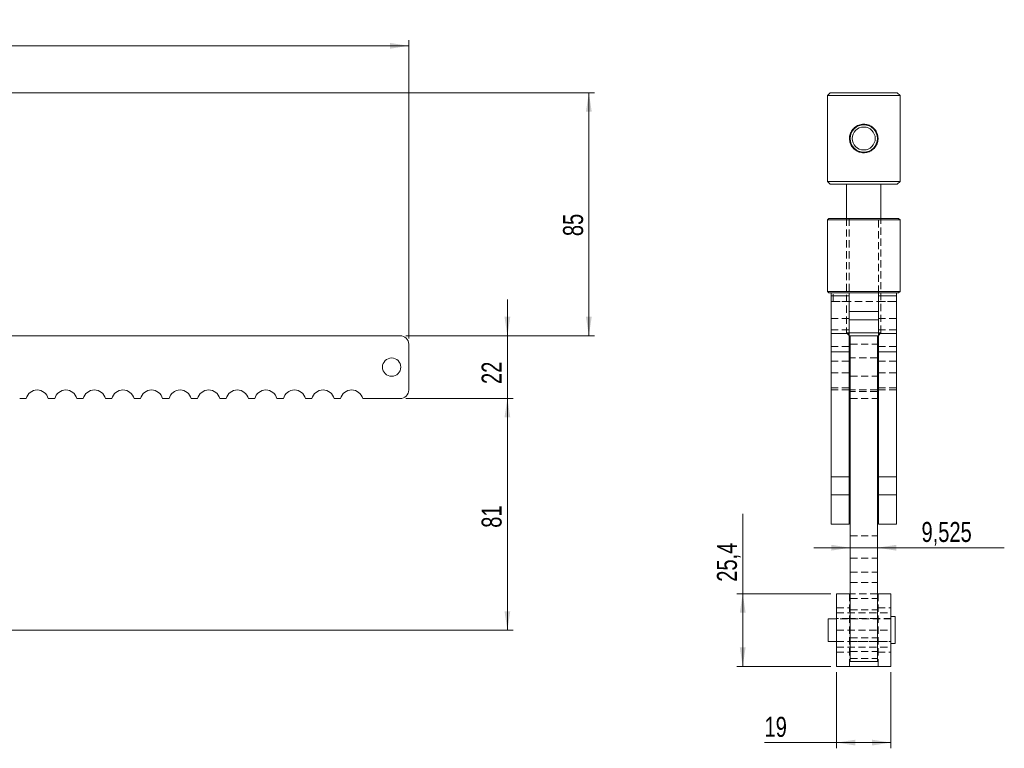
# Model space of a CAD drawing. Header units: millimetres. Extents: x 120 to 810, y 57 to 579.
# Tile 2 of 2: x 466 to 810, y 324 to 579. Entities that reach past the tile are written whole.
import ezdxf

# ---------------------------------------------------------------- set-up
doc = ezdxf.new("R2010")
doc.units = ezdxf.units.MM
doc.header["$LTSCALE"] = 2
doc.linetypes.add('HIDDEN', pattern=[1.905, 1.27, -0.635])
doc.styles.add('SLDTEXTSTYLE0', font='TXT', dxfattribs={"width": 0.75})
doc.dimstyles.new('SLDDIMSTYLE0', dxfattribs={"dimtxt": 7, "dimasz": 6.604, "dimexe": 0, "dimexo": 0.0625, "dimgap": 1.75, "dimtad": 1, "dimdec": 3, "dimrnd": 1e-09, "dimzin": 12, "dimdsep": 46, "dimtxsty": 'SLDTEXTSTYLE0', "dimsah": 1, "dimcen": 0.09, "dimadec": 0, "dimazin": 3, "dimtfac": 1, "dimtdec": 3, "dimtofl": 0, "dimtmove": 0, "dimatfit": 3, "dimfxl": 0, "dimfrac": 2, "dimtolj": 1, "dimtzin": 12, "dimarcsym": 0})
doc.dimstyles.new('SLDDIMSTYLE1', dxfattribs={"dimtxt": 7, "dimasz": 6.604, "dimexe": 0, "dimexo": 0.0625, "dimgap": 1.75, "dimtad": 1, "dimdec": 3, "dimrnd": 1e-09, "dimzin": 12, "dimdsep": 46, "dimtxsty": 'SLDTEXTSTYLE0', "dimsah": 1, "dimcen": 0.09, "dimadec": 0, "dimazin": 3, "dimtfac": 1, "dimtdec": 3, "dimtmove": 0, "dimatfit": 0, "dimfxl": 0, "dimfrac": 2, "dimtolj": 1, "dimtzin": 12, "dimarcsym": 0})

# ---------------------------------------------------------------- blocks, each defined once
blk = doc.blocks.new('_D')
at = {"color": 218, "linetype": 'Continuous', "lineweight": 0}
for p, q in [((129.71, 413.61), (129.71, 572.03)), ((601.71, 467.61), (601.71, 572.03)), ((129.71, 570.03), (601.71, 570.03))]:
    blk.add_line(p, q, dxfattribs=at)
for points in [[(129.71, 570.03), (136.31, 569.02), (136.31, 571.05)], [(601.71, 570.03), (595.1, 571.05), (595.1, 569.02)]]:
    blk.add_solid(points, dxfattribs=at)
at = {"color": 218, "linetype": 'Continuous', "lineweight": 0, "insert": (292.12, 579.06, 6.38), "char_height": 7, "attachment_point": 1, "style": 'SLDTEXTSTYLE0'}
blk.add_mtext('472', dxfattribs=at)
blk = doc.blocks.new('_D_1')
at = {"color": 218, "linetype": 'Continuous', "lineweight": 0}
for p, q in [((600.71, 446.61), (638.22, 446.61)), ((636.22, 365.61), (636.22, 446.61)), ((325.71, 365.61), (638.22, 365.61))]:
    blk.add_line(p, q, dxfattribs=at)
for points in [[(636.22, 446.61), (635.2, 440.01), (637.23, 440.01)], [(636.22, 365.61), (637.23, 372.21), (635.2, 372.21)]]:
    blk.add_solid(points, dxfattribs=at)
at = {"color": 218, "linetype": 'Continuous', "lineweight": 0, "insert": (627.19, 401.4, 6.38), "char_height": 7, "attachment_point": 1, "rotation": 90, "style": 'SLDTEXTSTYLE0'}
blk.add_mtext('81', dxfattribs=at)
blk = doc.blocks.new('_D_2')
at = {"color": 218, "linetype": 'Continuous', "lineweight": 0}
for p, q in [((636.22, 468.61), (636.22, 481.31)), ((600.71, 468.61), (638.22, 468.61)), ((636.22, 446.61), (636.22, 468.61)), ((600.71, 446.61), (638.22, 446.61)), ((636.22, 446.61), (636.22, 433.91))]:
    blk.add_line(p, q, dxfattribs=at)
for points in [[(636.22, 468.61), (637.23, 475.21), (635.2, 475.21)], [(636.22, 446.61), (635.2, 440.01), (637.23, 440.01)]]:
    blk.add_solid(points, dxfattribs=at)
at = {"color": 218, "linetype": 'Continuous', "lineweight": 0, "insert": (627.19, 451.71, 6.38), "char_height": 7, "attachment_point": 1, "rotation": 90, "style": 'SLDTEXTSTYLE0'}
blk.add_mtext('22', dxfattribs=at)
blk = doc.blocks.new('_D_4')
at = {"color": 218, "linetype": 'Continuous', "lineweight": 0}
for p, q in [((345.41, 553.61), (666.72, 553.61)), ((664.72, 553.61), (664.72, 468.61)), ((600.71, 468.61), (666.72, 468.61))]:
    blk.add_line(p, q, dxfattribs=at)
for points in [[(664.72, 553.61), (663.7, 547.01), (665.73, 547.01)], [(664.72, 468.61), (665.73, 475.21), (663.7, 475.21)]]:
    blk.add_solid(points, dxfattribs=at)
at = {"color": 218, "linetype": 'Continuous', "lineweight": 0, "insert": (655.69, 503.45, 6.38), "char_height": 7, "attachment_point": 1, "rotation": 90, "style": 'SLDTEXTSTYLE0'}
blk.add_mtext('85', dxfattribs=at)
blk = doc.blocks.new('_D_8')
at = {"color": 218, "linetype": 'Continuous', "lineweight": 0}
for p, q in [((756.14, 394.41), (743.44, 394.41)), ((756.14, 394.41), (765.67, 394.41)), ((765.67, 394.41), (810.08, 394.41))]:
    blk.add_line(p, q, dxfattribs=at)
for points in [[(756.14, 394.41), (749.54, 395.43), (749.54, 393.4)], [(765.67, 394.41), (772.27, 393.4), (772.27, 395.43)]]:
    blk.add_solid(points, dxfattribs=at)
at = {"color": 218, "linetype": 'Continuous', "lineweight": 0, "insert": (781.11, 403.43, 72.75), "char_height": 7, "attachment_point": 1, "style": 'SLDTEXTSTYLE0'}
blk.add_mtext('9,525', dxfattribs=at)
blk = doc.blocks.new('_D_9')
at = {"color": 218, "linetype": 'Continuous', "lineweight": 0}
for p, q in [((751.4, 350.91), (751.4, 324.23)), ((770.4, 350.91), (770.4, 324.23)), ((751.4, 326.23), (726.19, 326.23)), ((751.4, 326.23), (770.4, 326.23))]:
    blk.add_line(p, q, dxfattribs=at)
for points in [[(751.4, 326.23), (758.01, 325.21), (758.01, 327.24)], [(770.4, 326.23), (763.8, 327.24), (763.8, 325.21)]]:
    blk.add_solid(points, dxfattribs=at)
at = {"color": 218, "linetype": 'Continuous', "lineweight": 0, "insert": (726.19, 335.25, 72.75), "char_height": 7, "attachment_point": 1, "style": 'SLDTEXTSTYLE0'}
blk.add_mtext('19', dxfattribs=at)
blk = doc.blocks.new('_D_10')
at = {"color": 218, "linetype": 'Continuous', "lineweight": 0}
for p, q in [((718.55, 378.31), (718.55, 406.31)), ((749.4, 378.31), (716.55, 378.31)), ((718.55, 378.31), (718.55, 352.91)), ((749.4, 352.91), (716.55, 352.91))]:
    blk.add_line(p, q, dxfattribs=at)
for points in [[(718.55, 378.31), (717.54, 371.71), (719.57, 371.71)], [(718.55, 352.91), (719.57, 359.51), (717.54, 359.51)]]:
    blk.add_solid(points, dxfattribs=at)
at = {"color": 218, "linetype": 'Continuous', "lineweight": 0, "insert": (709.53, 382.52, 72.75), "char_height": 7, "attachment_point": 1, "rotation": 90, "style": 'SLDTEXTSTYLE0'}
blk.add_mtext('25,4', dxfattribs=at)

msp = doc.modelspace()

# ---------------------------------------------------------------- linework, layer by layer
at = {"color": 7, "linetype": 'Continuous', "lineweight": 15}
for p, q in [((749.2036, 553.6091), (748.2036, 552.6091)), ((748.2036, 552.6091), (748.2036, 522.6091)), ((773.6036, 552.6091), (748.2036, 552.6091)), ((749.2036, 553.6091), (772.6036, 553.6091)), ((773.6036, 552.6091), (772.6036, 553.6091)), ((773.6036, 522.6091), (773.6036, 552.6091)), ((748.2036, 522.6091), (749.2036, 521.6091)), ((748.2036, 522.6091), (773.6036, 522.6091)), ((772.6036, 521.6091), (749.2036, 521.6091)), ((754.9036, 521.6091), (754.9036, 509.6091)), ((766.9036, 509.6091), (766.9036, 521.6091)), ((772.6036, 521.6091), (773.6036, 522.6091)), ((748.7036, 509.6091), (748.2036, 509.1091)), ((748.2036, 509.1091), (748.2036, 484.1091)), ((773.6036, 509.1091), (748.2036, 509.1091)), ((748.7036, 509.6091), (773.1036, 509.6091)), ((773.6036, 509.1091), (773.1036, 509.6091)), ((773.6036, 484.1091), (773.6036, 509.1091)), ((748.2036, 484.1091), (748.7036, 483.6091)), ((748.2036, 484.1091), (773.6036, 484.1091)), ((749.4536, 483.6091), (748.7036, 483.6091)), ((755.8036, 483.6091), (749.4536, 483.6091)), ((749.4536, 483.6091), (749.4536, 482.6091)), ((749.4536, 482.6091), (755.8036, 482.6091)), ((749.4536, 482.6091), (749.4536, 469.3371)), ((755.8036, 482.6091), (755.8036, 483.6091)), ((766.0036, 483.6091), (755.8036, 483.6091)), ((755.8036, 482.6091), (755.8036, 469.3371)), ((766.0036, 483.6091), (772.3536, 483.6091)), ((766.0036, 482.6091), (766.0036, 483.6091)), ((766.0036, 482.6091), (766.0036, 469.3371)), ((772.3536, 482.6091), (766.0036, 482.6091)), ((772.3536, 483.6091), (772.3536, 482.6091)), ((773.1036, 483.6091), (772.3536, 483.6091)), ((772.3536, 482.6091), (772.3536, 469.3371)), ((773.1036, 483.6091), (773.6036, 484.1091)), ((755.8036, 477.1091), (766.0036, 477.1091)), ((755.8036, 474.1091), (755.8036, 477.1091)), ((766.0036, 474.1091), (766.0036, 477.1091)), ((755.8036, 474.1091), (766.0036, 474.1091)), ((598.7086, 468.6091), (363.7086, 468.6091)), ((755.8036, 469.3371), (749.4536, 469.3371)), ((749.4536, 469.3371), (749.4536, 462.9731)), ((755.8036, 469.6091), (766.0036, 469.6091)), ((755.8036, 469.3371), (755.8036, 462.9731)), ((755.8036, 468.7091), (755.9036, 468.6091)), ((756.1411, 468.6091), (755.9036, 468.6091)), ((756.1411, 468.6091), (765.6661, 468.6091)), ((756.1411, 468.6091), (756.1411, 354.6091)), ((765.9036, 468.6091), (765.6661, 468.6091)), ((765.6661, 468.6091), (765.6661, 354.6091)), ((765.9036, 468.6091), (766.0036, 468.7091)), ((766.0036, 469.3371), (772.3536, 469.3371)), ((766.0036, 469.3371), (766.0036, 462.9731)), ((772.3536, 469.3371), (772.3536, 462.9731)), ((601.7086, 449.6091), (601.7086, 465.6091)), ((755.8036, 462.9731), (749.4536, 462.9731)), ((749.4536, 462.9731), (749.4536, 419.2452)), ((755.8036, 462.9731), (755.8036, 419.2452)), ((766.0036, 462.9731), (772.3536, 462.9731)), ((766.0036, 462.9731), (766.0036, 419.2452)), ((772.3536, 462.9731), (772.3536, 419.2452)), ((465.5816, 446.6091), (467.8356, 446.6091)), ((475.5816, 446.6091), (477.8356, 446.6091)), ((485.5816, 446.6091), (487.8356, 446.6091)), ((495.5816, 446.6091), (497.8356, 446.6091)), ((505.5816, 446.6091), (507.8356, 446.6091)), ((515.5816, 446.6091), (517.8356, 446.6091)), ((525.5816, 446.6091), (527.8356, 446.6091)), ((535.5816, 446.6091), (537.8356, 446.6091)), ((545.5816, 446.6091), (547.8356, 446.6091)), ((555.5816, 446.6091), (557.8356, 446.6091)), ((565.5816, 446.6091), (567.8356, 446.6091)), ((575.5816, 446.6091), (577.8356, 446.6091)), ((585.5816, 446.6091), (598.7086, 446.6091)), ((755.8036, 419.2452), (749.4536, 419.2452)), ((749.4536, 419.2452), (749.4536, 412.8812)), ((755.8036, 419.2452), (755.8036, 412.8812)), ((766.0036, 419.2452), (772.3536, 419.2452)), ((766.0036, 419.2452), (766.0036, 412.8812)), ((772.3536, 419.2452), (772.3536, 412.8812)), ((755.8036, 412.8812), (749.4536, 412.8812)), ((749.4536, 412.8812), (749.4536, 402.6091)), ((755.8036, 412.8812), (755.8036, 402.6091)), ((766.0036, 412.8812), (772.3536, 412.8812)), ((766.0036, 412.8812), (766.0036, 402.6091)), ((772.3536, 412.8812), (772.3536, 402.6091)), ((755.8036, 402.6091), (749.4536, 402.6091)), ((766.0036, 402.6091), (772.3536, 402.6091)), ((751.3786, 378.3091), (751.4036, 378.3091)), ((751.3786, 378.3091), (751.3786, 371.6091)), ((751.4036, 378.3091), (751.4036, 352.9091)), ((756.1411, 378.3091), (751.4036, 378.3091)), ((770.4036, 378.3091), (765.6661, 378.3091)), ((770.4036, 378.3091), (770.4286, 378.3091)), ((770.4036, 352.9091), (770.4036, 378.3091)), ((770.4286, 378.3091), (770.4286, 371.6091)), ((751.3786, 369.5779), (748.4286, 369.5779)), ((748.4286, 369.5779), (748.4286, 361.6713)), ((751.3786, 371.6091), (751.4036, 371.6091)), ((751.3786, 371.6091), (751.3786, 365.6091)), ((770.4036, 371.6091), (770.4286, 371.6091)), ((770.4286, 371.6091), (770.4286, 365.6091)), ((771.9286, 370.3716), (770.4286, 370.3716)), ((771.9286, 370.3716), (771.9286, 360.8837)), ((751.3786, 365.6091), (751.3786, 359.6091)), ((751.3786, 365.6091), (751.4036, 365.6091)), ((770.4036, 365.6091), (770.4286, 365.6091)), ((770.4286, 365.6091), (770.4286, 359.6091)), ((748.4286, 361.6713), (748.4286, 361.6404)), ((748.4286, 361.6404), (751.3786, 361.6404)), ((751.3786, 359.6091), (751.4036, 359.6091)), ((751.3786, 359.6091), (751.3786, 352.9091)), ((770.4036, 359.6091), (770.4286, 359.6091)), ((770.4286, 360.8466), (771.9286, 360.8466)), ((770.4286, 359.6091), (770.4286, 352.9091)), ((771.9286, 360.8837), (771.9286, 360.8466)), ((751.3786, 352.9091), (751.4036, 352.9091)), ((751.4036, 352.9091), (770.4036, 352.9091)), ((756.1411, 354.6091), (765.6661, 354.6091)), ((770.4036, 352.9091), (770.4286, 352.9091))]:
    msp.add_line(p, q, dxfattribs=at)
at = {"color": 7, "linetype": 'HIDDEN', "lineweight": 0}
for p, q in [((754.9036, 509.6091), (754.9036, 469.6091)), ((755.8036, 509.6091), (755.8036, 483.6091)), ((766.0036, 483.6091), (766.0036, 509.6091)), ((766.9036, 469.6091), (766.9036, 509.6091)), ((755.8036, 482.6091), (749.4536, 482.6091)), ((750.1536, 480.6091), (750.1536, 483.6091)), ((766.0036, 482.6091), (772.3536, 482.6091)), ((755.8036, 480.6091), (749.4536, 480.6091)), ((750.1536, 480.6091), (772.3536, 480.6091)), ((766.0036, 480.6091), (772.3536, 480.6091)), ((755.8036, 474.6091), (749.4536, 474.6091)), ((766.0036, 474.6091), (772.3536, 474.6091)), ((755.8036, 470.6091), (749.4536, 470.6091)), ((754.9036, 469.6091), (755.8036, 469.6091)), ((754.9036, 469.6091), (755.8036, 468.7091)), ((766.0036, 470.6091), (772.3536, 470.6091)), ((766.0036, 469.6091), (766.9036, 469.6091)), ((766.0036, 468.7091), (766.9036, 469.6091)), ((756.1411, 465.6091), (765.6661, 465.6091)), ((755.8036, 464.8467), (749.4536, 464.8467)), ((766.0036, 464.8467), (772.3536, 464.8467)), ((755.8036, 459.6506), (749.4536, 459.6506)), ((765.6661, 460.8091), (756.1411, 460.8091)), ((766.0036, 459.6506), (772.3536, 459.6506)), ((755.8036, 455.6091), (749.4536, 455.6091)), ((766.0036, 455.6091), (772.3536, 455.6091)), ((756.1411, 454.4091), (765.6661, 454.4091)), ((755.8036, 450.413), (749.4536, 450.413)), ((749.4536, 449.6091), (755.8036, 449.6091)), ((765.6661, 449.6091), (756.1411, 449.6091)), ((765.6661, 449.6091), (756.1411, 449.6091)), ((765.6661, 449.0732), (756.1411, 449.0732)), ((766.0036, 450.413), (772.3536, 450.413)), ((766.0036, 449.6091), (772.3536, 449.6091)), ((756.1411, 446.6091), (765.6661, 446.6091)), ((756.1411, 398.6091), (765.6661, 398.6091)), ((756.1411, 390.7218), (765.6661, 390.7218)), ((756.1411, 385.8812), (765.6661, 385.8812)), ((756.1411, 382.2366), (765.6661, 382.2366)), ((755.9036, 378.3091), (755.9036, 352.9091)), ((765.6661, 378.3091), (756.1411, 378.3091)), ((756.1411, 376.6091), (765.6661, 376.6091)), ((765.9036, 378.3091), (765.9036, 352.9091)), ((751.3786, 373.4034), (755.9036, 373.4034)), ((756.1411, 372.6802), (765.6661, 372.6802)), ((765.9036, 373.4034), (770.4286, 373.4034)), ((755.9036, 369.6091), (751.3786, 369.6091)), ((770.4286, 369.5779), (751.3786, 369.5779)), ((751.4036, 371.6091), (770.4036, 371.6091)), ((765.6661, 369.6091), (756.1411, 369.6091)), ((770.4286, 369.6091), (765.9036, 369.6091)), ((751.4036, 365.6091), (770.4036, 365.6091)), ((756.1411, 362.8466), (765.6661, 362.8466)), ((751.3786, 361.6404), (770.4286, 361.6404)), ((751.3786, 361.6091), (755.9036, 361.6091)), ((751.4036, 359.6091), (770.4036, 359.6091)), ((756.1411, 361.6091), (765.6661, 361.6091)), ((765.9036, 361.6091), (770.4286, 361.6091)), ((751.3786, 357.8149), (755.9036, 357.8149)), ((756.1411, 358.0593), (765.6661, 358.0593)), ((756.1411, 355.6091), (765.6661, 355.6091)), ((765.9036, 357.8149), (770.4286, 357.8149))]:
    msp.add_line(p, q, dxfattribs=at)
at = {"color": 7, "linetype": 'Continuous', "lineweight": 15}
for centre, radius in [((760.9036, 537.6091), 4.7625), ((760.9036, 537.6091), 4.0125), ((595.7086, 457.6091), 3.2)]:
    msp.add_circle(centre, radius, dxfattribs=at)
for centre, radius, start, end in [((598.7086, 465.6091), 3, 0, 90), ((471.7086, 445.6091), 4, 14.477512, 165.522488), ((481.7086, 445.6091), 4, 14.477512, 165.522488), ((491.7086, 445.6091), 4, 14.477512, 165.522488), ((501.7086, 445.6091), 4, 14.477512, 165.522488), ((511.7086, 445.6091), 4, 14.477512, 165.522488), ((521.7086, 445.6091), 4, 14.477512, 165.522488), ((531.7086, 445.6091), 4, 14.477512, 165.522488), ((541.7086, 445.6091), 4, 14.477512, 165.522488), ((551.7086, 445.6091), 4, 14.477512, 165.522488), ((561.7086, 445.6091), 4, 14.477512, 165.522488), ((571.7086, 445.6091), 4, 14.477512, 165.522488), ((581.7086, 445.6091), 4, 14.477512, 165.522488), ((598.7086, 449.6091), 3, 270, 0)]:
    msp.add_arc(centre, radius, start, end, dxfattribs=at)
msp.add_open_spline([(760.9036, 532.6091), (760.3643, 532.6603), (759.2866, 532.7625), (757.8391, 533.5547), (756.6852, 534.7494), (755.9747, 536.3054), (755.8292, 537.9915), (756.2154, 539.5703), (757.0611, 540.9441), (758.3435, 542.0173), (759.9511, 542.6163), (761.6333, 542.6437), (763.1816, 542.1537), (764.5056, 541.2052), (765.4889, 539.838), (765.9653, 538.1931), (765.8723, 536.5313), (765.2857, 535.0335), (764.2493, 533.7695), (762.8375, 532.8999), (761.6352, 532.6231), (761.0044, 532.6111), (760.9036, 532.6091)], degree=3, knots=[0, 0, 0, 0, 0.05096877, 0.1018566, 0.15487568, 0.21012889, 0.26290132, 0.31216256, 0.36244265, 0.41647266, 0.47146625, 0.52327596, 0.57287045, 0.62399368, 0.67838179, 0.73316271, 0.78410195, 0.83318751, 0.88504272, 0.94009987, 0.99041948, 1, 1, 1, 1], dxfattribs=at)

# ---------------------------------------------------------------- dimensions: what is measured, and where the dimension line sits
at = {"color": 218, "linetype": 'Continuous', "lineweight": 0}
for base, p1, p2, dimstyle, picture, middle in [((601.7086, 570.0342), (129.7086, 411.6091), (601.7086, 465.6091), 'SLDDIMSTYLE0', '_D', (302.7266, 570.0342)), ((765.6661, 394.411), (756.1411, 354.6091), (765.6661, 354.6091), 'SLDDIMSTYLE1', '_D_8', (795.5946, 394.411)), ((770.4036, 326.2269), (751.4036, 352.9091), (770.4036, 352.9091), 'SLDDIMSTYLE0', '_D_9', (734.2084, 326.2269))]:
    dim = msp.add_linear_dim(base=base, p1=p1, p2=p2, dimstyle=dimstyle, dxfattribs=at)
    dim.commit()
    dim.dimension.update_dxf_attribs({"geometry": picture, "text_midpoint": middle, "dimtype": 160})
for base, p1, p2, dimstyle, picture, middle in [((664.7183, 468.6091), (343.4086, 553.6091), (598.7086, 468.6091), 'SLDDIMSTYLE0', '_D_4', (664.7183, 511.4681)), ((636.2183, 468.6091), (598.7086, 446.6091), (598.7086, 468.6091), 'SLDDIMSTYLE1', '_D_2', (636.2183, 459.725)), ((636.2183, 446.6091), (323.7086, 365.6091), (598.7086, 446.6091), 'SLDDIMSTYLE0', '_D_1', (636.2183, 409.4127)), ((718.5528, 352.9091), (751.4036, 378.3091), (751.4036, 352.9091), 'SLDDIMSTYLE0', '_D_10', (718.5528, 394.411))]:
    dim = msp.add_linear_dim(base=base, p1=p1, p2=p2, angle=90, dimstyle=dimstyle, dxfattribs=at)
    dim.commit()
    dim.dimension.update_dxf_attribs({"geometry": picture, "text_midpoint": middle, "dimtype": 160})

doc.saveas('drawing.dxf')
